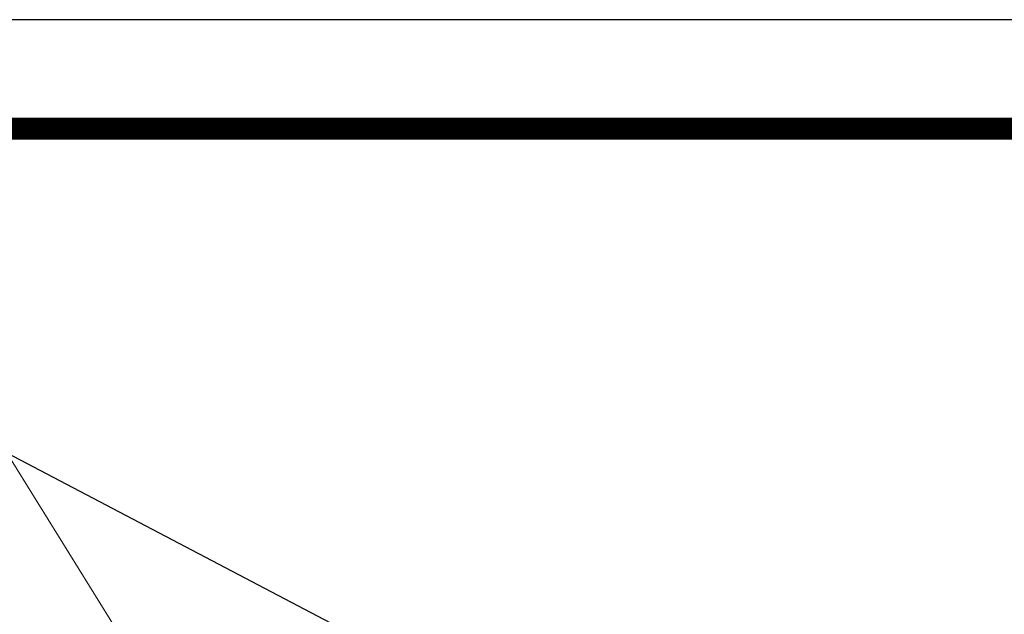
# Model space of a CAD drawing. Header units: millimetres. Extents: x 65530 to 130460, y -103607 to -18875.
# Tile 48 of 73: x 87924 to 88601, y -45505 to -45096. Entities that reach past the tile are written whole.
import ezdxf

# ---------------------------------------------------------------- set-up
doc = ezdxf.new("R2010")
doc.units = ezdxf.units.MM
doc.header["$LTSCALE"] = 0.5
for name, color, linetype in [('3', 3, 'Continuous'), ('LAYER2', 7, 'Continuous'), ('PUB_HATCH', 1, 'Continuous')]:
    doc.layers.add(name, color=color, linetype=linetype)
doc.layers.add('标注线', color=4, linetype='Continuous', lineweight=13)
doc.layers.add('细实线', color=7, linetype='Continuous', lineweight=25)
doc.styles.add('HzTxt', font='tssdeng.shx', dxfattribs={"width": 0.7, "bigfont": 'hztxt.shx'})

# ---------------------------------------------------------------- blocks, each defined once
blk = doc.blocks.new('A$C07972B0E')
at = {"layer": '3'}
for points in [[(236.4655521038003, 220.5524054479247), (241.9111853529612, 240.6502647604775), (254.0324769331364, 267.5590153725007), (263.3895325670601, 297.3538449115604), (282.3798481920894, 329.9823808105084), (321.1482328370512, 371.7452677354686), (288.1707873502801, 316.3788072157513), (262.5184983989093, 257.809625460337), (247.8539409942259, 194.436380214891)], [(396.2642508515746, 157.7304869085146), (393.6661408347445, 197.7849162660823), (394.6062114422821, 230.588852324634), (400.3697285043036, 255.2447407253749), (416.7340568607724, 277.2788199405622), (447.278887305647, 320.9596810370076), (448.7577467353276, 318.9710989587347), (436.3185778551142, 287.5042825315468), (422.7875218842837, 255.8438409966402), (414.0662794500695, 235.1651534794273), (409.2701444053, 205.0536816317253), (414.881279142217, 173.4114754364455), (416.5673064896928, 151.2020535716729)], [(329.0805901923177, 238.1013290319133), (343.7725762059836, 263.215075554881), (355.7139982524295, 272.0852199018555), (371.1936139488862, 273.7047974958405), (383.9780887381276, 271.4701810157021), (385.1253272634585, 284.0532772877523), (353.3094362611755, 311.0485376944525), (390.5156090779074, 291.7616654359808), (412.8779924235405, 279.9712841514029)], [(429.1452378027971, 258.0966928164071), (450.0978502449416, 241.5546573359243), (454.4099299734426, 229.9396658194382), (457.4092631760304, 257.4816802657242), (479.3573041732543, 286.133015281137), (516.2181775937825, 300.5475392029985), (485.5352221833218, 270.3471977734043), (472.0595762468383, 251.0762377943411), (462.1220588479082, 224.5547373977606), (468.9494685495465, 198.7553440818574)], [(352.0788453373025, 235.4271001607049), (362.9838033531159, 256.4930275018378), (383.6601528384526, 266.9121048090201)], [(182.8123815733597, 243.6752835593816), (216.6185052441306, 218.1583482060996), (233.8531912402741, 190.828183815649)], [(185.1895865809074, 242.9714014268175), (213.5227069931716, 235.6161158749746), (232.9964600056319, 221.062662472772)], [(252.4149201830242, 194.119748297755), (268.0326087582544, 182.2587591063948), (275.6893796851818, 164.4843962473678), (268.986357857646, 195.9329773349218), (277.0026855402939, 214.23583255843), (297.0986318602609, 227.928249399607), (338.9764346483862, 233.1036404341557), (382.4021984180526, 229.5501396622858), (311.5000389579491, 210.224484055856), (292.0536559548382, 186.5184283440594), (302.6817786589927, 145.6370996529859), (309.6473198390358, 106.3571499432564)], [(378.7389989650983, 142.2430659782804), (374.5513722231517, 159.507218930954), (360.0118271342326, 190.6915773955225), (355.6860103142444, 221.4362763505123)], [(413.2506618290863, 208.0103788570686), (424.3074298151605, 196.4660319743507), (430.0430110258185, 170.4730239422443), (432.3928525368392, 208.0286141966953), (413.0434873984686, 228.231255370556)], [(420.935362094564, 240.8849491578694), (439.8977483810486, 222.8645518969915), (462.5363946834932, 184.1130578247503)], [(471.1748570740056, 230.6617729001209), (490.966545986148, 220.6663957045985), (501.1940113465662, 201.0970287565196)], [(476.1091235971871, 247.2926883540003), (489.4740601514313, 241.78474273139), (516.2175531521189, 211.6391232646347)], [(144.6655657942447, 141.2498509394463), (133.0283360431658, 156.0675269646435), (114.0659497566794, 174.0879242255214), (103.7831264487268, 181.2678567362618), (79.2369754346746, 192.6709510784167), (106.6026617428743, 190.7712018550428), (130.4439045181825, 176.9922384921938), (153.0688658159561, 157.3704989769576)], [(133.11105748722, 130.1974890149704), (149.3509328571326, 146.5824067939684), (160.2558908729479, 167.6483341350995), (174.0494727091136, 191.4773703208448), (178.0162465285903, 213.5638117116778), (182.4664577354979, 188.4682638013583), (179.9785433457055, 164.3932403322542), (166.0605085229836, 134.9150427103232), (154.3816058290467, 118.2135297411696), (145.010871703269, 107.5484180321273)], [(241.6474106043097, 70.66483823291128), (235.8982029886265, 115.7876112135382), (228.0479426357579, 134.6530960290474), (222.8928817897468, 157.3727853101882), (219.9905729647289, 173.7394310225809), (223.9573467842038, 195.8258724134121), (227.5508267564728, 200.9648031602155)], [(304.6029097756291, 153.85573443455), (322.1835196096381, 181.73258980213), (330.8494040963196, 190.0218428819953), (346.1491502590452, 173.6028142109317), (361.9050289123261, 148.2612790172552), (364.6138548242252, 132.9857185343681)], [(389.9065349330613, 155.4776350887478), (378.0067793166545, 178.1267164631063), (372.2021551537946, 210.8600446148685)], [(177.1863194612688, 116.6303757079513), (185.3961886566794, 133.8421560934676), (193.536904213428, 157.7941990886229), (211.6979758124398, 182.3977253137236), (216.9638111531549, 184.456915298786), (203.4327551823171, 152.7964737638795), (199.465974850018, 130.7100691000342), (194.6008033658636, 107.338880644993), (193.3982068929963, 82.36634993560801)], [(245.6839104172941, 174.9193858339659), (241.0675732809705, 162.8465833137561), (251.695695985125, 121.9652546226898), (257.2377942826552, 97.06333182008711), (263.0149898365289, 102.5895023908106), (275.136281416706, 129.4982530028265)], [(247.8676259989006, 175.3066256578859), (269.8567675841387, 146.5687808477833), (281.8118811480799, 136.3091339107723), (291.4035267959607, 107.6236616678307), (293.7253803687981, 94.5303083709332)], [(305.5703438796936, 148.4001981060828), (320.524849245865, 165.682576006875), (330.7386361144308, 165.2429268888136), (351.1244717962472, 132.8444659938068)], [(52.58869208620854, -6.719730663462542e-06), (39.72144376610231, 28.10460059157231), (23.64773989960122, 48.88811708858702), (-1.344977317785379e-05, 61.5759584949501), (24.28355961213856, 58.00422238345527), (38.9338075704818, 51.59880624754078), (44.26873795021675, 46.91772323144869), (45.98275974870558, 75.35720819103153), (51.2349035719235, 96.54618946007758), (61.11701093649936, 110.6782083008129), (82.55368520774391, 135.8625994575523), (71.52428071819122, 109.1474739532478), (66.14768390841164, 82.30933124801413), (66.617436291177, 54.25709650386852), (69.58878155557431, 31.15016739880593), (71.97972365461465, 11.31657782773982)], [(85.63579845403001, 137.5345863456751), (107.8046923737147, 126.8353270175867), (112.8216803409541, 117.596204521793), (134.2303080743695, 92.13164173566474), (145.6186969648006, 66.01561650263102), (154.1184555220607, 37.13651915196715)], [(86.72762694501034, 137.7282010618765), (112.2275335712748, 139.9992882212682), (124.500583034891, 134.2977174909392), (139.2199325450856, 121.1519916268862), (151.6311134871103, 101.9698645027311), (161.6650308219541, 83.49160911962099), (162.3145876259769, 73.47800697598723), (165.1341229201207, 82.9813520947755), (173.9934903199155, 90.1795199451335)], [(167.5393744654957, 132.9264239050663), (179.0521512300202, 112.4595864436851), (191.3388856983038, 87.62826115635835), (197.9037695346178, 69.66027318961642), (201.317510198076, 56.76054500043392)], [(213.6602140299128, 133.2271435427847), (225.6153861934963, 122.9675069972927), (234.1705026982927, 106.4778440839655)], [(46.93645024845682, 89.03141602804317), (33.69596668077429, 100.1885230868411), (14.09776719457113, 109.0927783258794), (9.661240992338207, 115.0585716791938), (26.42622669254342, 115.7806891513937), (53.34952411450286, 103.6737022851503)], [(69.42328658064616, 82.89019617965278), (85.55239396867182, 74.49619796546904), (90.95636078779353, 63.07483155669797), (96.52644702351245, 88.82185230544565), (100.9492882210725, 101.985813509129), (112.8216803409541, 117.596204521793)], [(116.221052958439, 34.9178045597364), (115.5578697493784, 64.06117165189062), (116.5116253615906, 77.73535315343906), (122.6067568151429, 87.81959993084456), (130.1807542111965, 95.91522790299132)], [(186.1004203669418, 47.3095620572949), (184.8014174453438, 67.33682385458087), (175.8593286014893, 86.00869395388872), (164.6644291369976, 111.0335972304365), (158.5555540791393, 120.0790946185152)], [(206.5422319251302, 116.2089882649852), (226.2095329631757, 100.5644232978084), (233.9906982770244, 88.43921148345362)], [(65.58095923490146, 66.45295295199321), (80.68722248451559, 51.1250095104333), (93.99680109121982, 33.22762945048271), (98.50237024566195, 20.52151597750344)], [(113.7194535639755, 29.97253564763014), (102.9115264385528, 52.81523173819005), (91.85475845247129, 64.35957862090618)], [(141.4446966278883, 64.15000450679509), (132.5716963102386, 76.0816383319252), (117.727900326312, 83.57816603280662)], [(140.366546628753, 44.82667196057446), (131.4934942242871, 56.75825866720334), (123.1318671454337, 72.15679962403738)]]:
    blk.add_lwpolyline(points, dxfattribs=at)
at = {"layer": 'PUB_HATCH'}
blk.add_line((72.52514126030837, 9.533486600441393), (77.56753944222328, 47.38284882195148), dxfattribs=at)
blk = doc.blocks.new('*E8')
at = {"rotation": 342.434252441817}
blk.add_blockref('A$C07972B0E', (-18.58357029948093, 15.87125746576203), dxfattribs=at)

msp = doc.modelspace()

# ---------------------------------------------------------------- linework, layer by layer
at = {"color": 0}
msp.add_lwpolyline([(86218.76144306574, -49550.72234979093), (92518.76144306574, -49550.72234979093), (92518.76144306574, -45095.72234979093), (86218.76144306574, -45095.72234979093)], close=True, dxfattribs=at)
at = {"color": 0, "const_width": 15}
msp.add_lwpolyline([(86593.76144306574, -49475.72234979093), (92443.76144306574, -49475.72234979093), (92443.76144306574, -45170.72234979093), (86593.76144306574, -45170.72234979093)], close=True, dxfattribs=at)
at = {"layer": '标注线'}
msp.add_line((87915.26777336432, -45393.88347505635), (88016.33994439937, -45557.24296190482), dxfattribs=at)
at = {"layer": '细实线'}
msp.add_line((87915.26777336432, -45393.88347505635), (88231.67483862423, -45560.08463837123), dxfattribs=at)

# ---------------------------------------------------------------- block references
at = {"layer": 'LAYER2', "xscale": 0.2167603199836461, "yscale": 0.2167603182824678, "zscale": 0.2167603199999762, "rotation": 334.3307742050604}
msp.add_blockref('*E8', (88373.5329684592, -45554.79417199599), dxfattribs=at)

# ---------------------------------------------------------------- texts
at = {"layer": '标注线', "style": 'HzTxt', "width": 0.7}
msp.add_text('%%C70cm球磨铸铁重型井盖及井座', height=45, dxfattribs=at).set_placement((87429.40292770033, -45384.93110333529))

doc.saveas('drawing.dxf')
